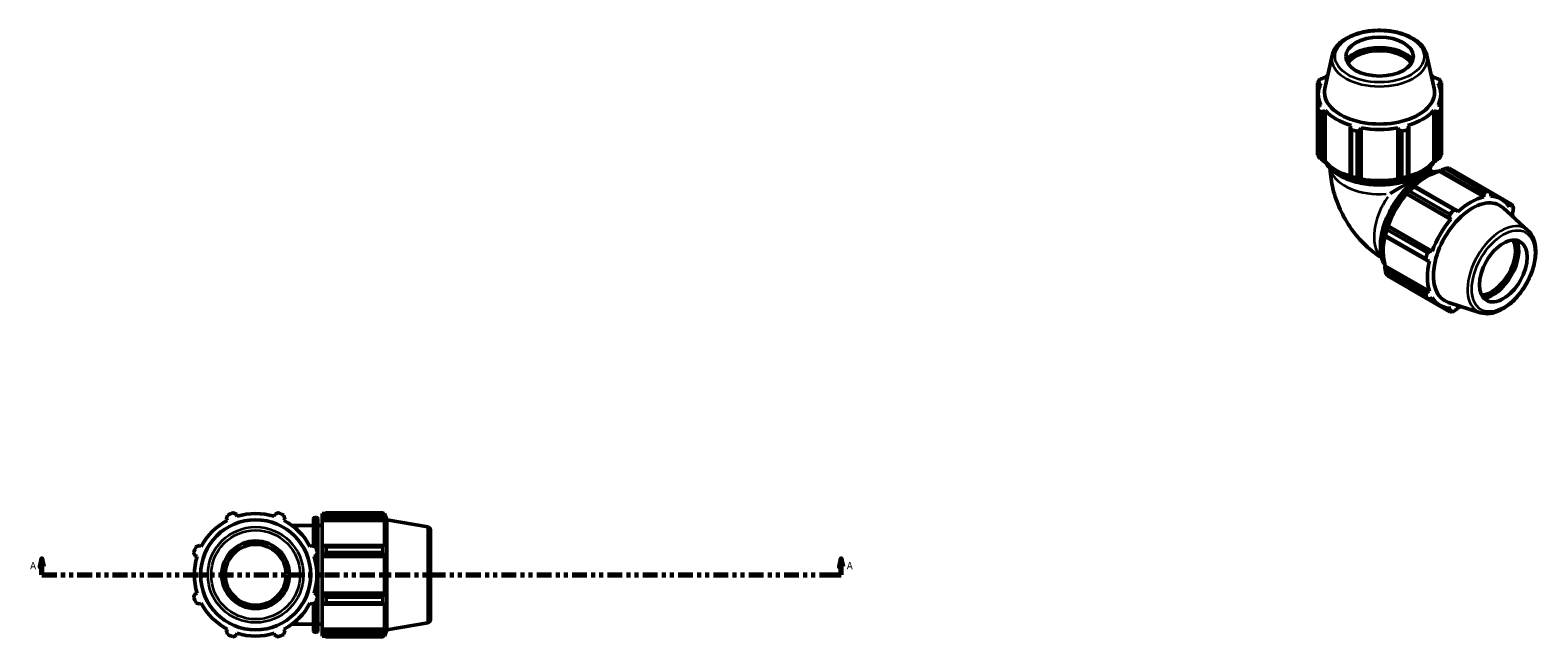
# Model space of a CAD drawing. Header units: inches. Extents: x 0.1 to 51.1, y -19.9 to 46.3.
# Tile 6 of 6: x 14.1 to 51.1, y 31.4 to 46.3. Entities that reach past the tile are written whole.
import ezdxf

# ---------------------------------------------------------------- set-up
doc = ezdxf.new("R2010")
doc.units = ezdxf.units.IN
doc.header["$MEASUREMENT"] = 0
doc.linetypes.add('DOUBLE_DASH_CHAIN', pattern=[1.2403, 0.6614, -0.0827, 0.1654, -0.0827, 0.1654, -0.0827])
for name, color, linetype, lineweight in [('Section Line (ANSI)', 7, 'DOUBLE_DASH_CHAIN', 70), ('Visible (ANSI)', 7, 'Continuous', 50), ('Visible Narrow (ANSI)', 7, 'Continuous', 35)]:
    doc.layers.add(name, color=color, linetype=linetype, lineweight=lineweight)
doc.styles.add('Label Text (ANSI)', font='tahoma.ttf')

# ---------------------------------------------------------------- blocks, each defined once
blk = doc.blocks.new('2dTransSection0')
at = {"layer": 'Section Line (ANSI)', "linetype": 'Continuous'}
for p, q in [((14.412, 33.322), (14.372, 33.125)), ((14.412, 33.125), (14.412, 33.322)), ((14.451, 33.125), (14.412, 33.322)), ((34.003, 33.322), (33.963, 33.125)), ((34.003, 33.125), (34.003, 33.322)), ((34.042, 33.125), (34.003, 33.322)), ((14.372, 33.125), (14.451, 33.125)), ((14.412, 32.929), (14.412, 33.125)), ((14.412, 32.929), (14.779, 32.929)), ((33.635, 32.929), (34.003, 32.929)), ((33.963, 33.125), (34.042, 33.125)), ((34.003, 32.929), (34.003, 33.125))]:
    blk.add_line(p, q, dxfattribs=at)
at = {"layer": 'Section Line (ANSI)', "linetype": 'DOUBLE_DASH_CHAIN', "ltscale": 0.553541}
blk.add_line((14.412, 32.929), (34.003, 32.929), dxfattribs=at)
at = {"layer": 'Section Line (ANSI)', "linetype": 'Continuous', "flags": 128}
for points in [[(14.451, 33.125), (14.412, 33.322), (14.372, 33.125), (14.451, 33.125)], [(34.042, 33.125), (34.003, 33.322), (33.963, 33.125), (34.042, 33.125)]]:
    blk.add_lwpolyline(points, dxfattribs=at)
at = {"layer": 'Section Line (ANSI)'}
for points in [[(14.451, 33.125), (14.412, 33.322), (14.372, 33.125), (14.451, 33.125)], [(34.042, 33.125), (34.003, 33.322), (33.963, 33.125), (34.042, 33.125)]]:
    blk.add_solid(points, dxfattribs=at)
at = {"layer": 'Section Line (ANSI)', "char_height": 0.18, "attachment_point": 7, "style": 'Label Text (ANSI)'}
for insert in [(14.122, 33.066), (34.139, 33.066)]:
    blk.add_mtext('A', dxfattribs=dict(at, insert=insert))

msp = doc.modelspace()

# ---------------------------------------------------------------- linework, layer by layer
at = {"layer": 'Visible (ANSI)'}
for p, q in [((46.033, 45.654), (45.857, 44.846)), ((48.359, 45.654), (48.535, 44.846)), ((45.864, 45.103), (45.821, 45.102)), ((48.571, 45.102), (48.528, 45.103)), ((45.676, 44.985), (45.676, 44.355)), ((45.717, 44.958), (45.763, 44.964)), ((45.717, 44.856), (45.717, 44.958)), ((48.628, 44.964), (48.675, 44.958)), ((48.675, 44.958), (48.675, 44.856)), ((48.715, 44.355), (48.715, 44.985)), ((45.676, 43.216), (45.676, 44.355)), ((45.694, 44.384), (45.694, 44.704)), ((45.763, 44.444), (45.717, 44.421)), ((48.675, 44.421), (48.628, 44.444)), ((48.698, 44.384), (48.698, 44.704)), ((48.715, 44.355), (48.715, 43.216)), ((45.735, 44.274), (45.735, 43.135)), ((45.821, 44.277), (45.864, 44.304)), ((45.821, 43.066), (45.821, 44.277)), ((45.864, 43.052), (45.864, 44.304)), ((48.528, 44.304), (48.571, 44.277)), ((48.528, 43.052), (48.528, 44.304)), ((48.571, 44.277), (48.571, 43.066)), ((48.657, 43.135), (48.657, 44.274)), ((46.502, 43.937), (46.48, 43.897)), ((46.48, 43.897), (46.48, 42.686)), ((46.508, 42.689), (46.508, 43.829)), ((46.649, 43.795), (46.649, 42.656)), ((46.73, 43.838), (46.744, 43.879)), ((46.73, 42.626), (46.73, 43.838)), ((46.744, 42.627), (46.744, 43.879)), ((47.648, 43.879), (47.662, 43.838)), ((47.648, 42.627), (47.648, 43.879)), ((47.662, 43.838), (47.662, 42.626)), ((47.743, 42.656), (47.743, 43.795)), ((47.884, 43.829), (47.884, 42.689)), ((47.912, 43.897), (47.889, 43.937)), ((47.912, 42.686), (47.912, 43.897)), ((45.849, 43.048), (45.821, 43.066)), ((45.864, 43.052), (45.849, 43.048)), ((48.542, 43.048), (48.528, 43.052)), ((48.571, 43.066), (48.542, 43.048)), ((49.789, 42.313), (48.804, 42.881)), ((48.903, 42.89), (49.889, 42.323)), ((46.48, 42.686), (46.495, 42.676)), ((46.739, 42.618), (46.73, 42.626)), ((46.744, 42.627), (46.739, 42.618)), ((47.652, 42.618), (47.648, 42.627)), ((47.662, 42.626), (47.652, 42.618)), ((47.897, 42.676), (47.912, 42.686)), ((48.668, 42.81), (48.671, 42.825)), ((48.668, 42.81), (49.751, 42.186)), ((48.671, 42.825), (48.701, 42.841)), ((48.701, 42.841), (49.749, 42.237)), ((47.853, 42.27), (47.865, 42.275)), ((47.858, 42.262), (47.853, 42.27)), ((47.858, 42.262), (48.941, 41.638)), ((47.865, 42.275), (48.913, 41.671)), ((48.916, 41.763), (47.931, 42.33)), ((48.042, 42.461), (48.026, 42.453)), ((48.03, 42.435), (49.016, 41.868)), ((49.09, 41.857), (48.042, 42.461)), ((49.749, 42.237), (49.751, 42.186)), ((50.436, 42.005), (49.891, 42.319)), ((49.906, 42.292), (50.181, 42.133)), ((49.922, 42.203), (49.925, 42.254)), ((49.112, 41.818), (49.09, 41.857)), ((50.835, 41.366), (50.224, 41.92)), ((50.304, 42.034), (50.392, 41.984)), ((50.392, 41.984), (50.374, 41.941)), ((50.445, 41.784), (50.465, 41.822)), ((47.399, 41.467), (47.396, 41.48)), ((47.396, 41.48), (47.407, 41.479)), ((48.447, 40.864), (47.399, 41.467)), ((47.407, 41.479), (48.49, 40.856)), ((48.913, 41.671), (48.941, 41.638)), ((47.325, 41.239), (47.326, 41.221)), ((47.326, 41.221), (48.374, 40.618)), ((48.328, 40.676), (47.343, 41.244)), ((47.384, 41.383), (48.369, 40.815)), ((48.49, 40.856), (48.447, 40.864)), ((47.325, 40.492), (47.336, 40.502)), ((47.326, 40.459), (47.325, 40.492)), ((48.374, 39.855), (47.326, 40.459)), ((47.336, 40.502), (48.419, 39.879)), ((47.343, 40.35), (48.328, 39.782)), ((48.374, 40.618), (48.419, 40.617)), ((48.369, 39.691), (47.384, 40.258)), ((47.931, 39.941), (48.916, 39.373)), ((48.419, 39.879), (48.374, 39.855)), ((48.401, 39.692), (48.682, 39.53)), ((48.447, 39.693), (48.49, 39.722)), ((49.674, 39.35), (48.887, 39.6)), ((48.913, 39.423), (48.823, 39.475)), ((48.941, 39.46), (48.913, 39.423)), ((49.09, 39.44), (49.112, 39.476)), ((19.197, 34.361), (19.183, 34.407)), ((20.115, 34.407), (20.101, 34.361)), ((21.279, 34.431), (21.279, 34.376)), ((21.279, 34.431), (21.348, 34.431)), ((21.311, 34.407), (21.279, 34.376)), ((21.279, 34.275), (21.279, 34.376)), ((21.376, 34.448), (21.376, 34.39)), ((21.376, 34.448), (22.77, 34.448)), ((22.77, 34.39), (21.376, 34.39)), ((22.77, 34.39), (22.77, 34.448)), ((22.78, 34.431), (22.811, 34.431)), ((22.811, 34.361), (22.793, 34.407)), ((22.811, 34.361), (22.811, 34.431)), ((22.866, 34.278), (22.811, 34.431)), ((18.933, 34.304), (18.955, 34.261)), ((20.342, 34.261), (20.365, 34.304)), ((20.669, 34.14), (20.537, 34.14)), ((20.669, 34.14), (21.065, 34.14)), ((21.065, 33.631), (21.065, 34.301)), ((21.098, 34.334), (21.139, 34.334)), ((21.172, 34.301), (21.172, 31.557)), ((21.172, 34.14), (21.279, 34.14)), ((21.279, 34.275), (21.311, 34.304)), ((21.279, 34.261), (21.279, 34.275)), ((21.279, 34.261), (21.279, 33.63)), ((21.279, 34.261), (22.811, 34.261)), ((21.311, 34.304), (22.793, 34.304)), ((22.793, 34.304), (22.811, 34.261)), ((22.811, 33.622), (22.811, 34.261)), ((22.866, 31.579), (22.866, 34.278)), ((23.87, 34.101), (22.866, 34.278)), ((23.939, 34.019), (23.939, 31.838)), ((18.317, 33.622), (18.274, 33.645)), ((21.024, 33.645), (20.981, 33.622)), ((21.311, 33.645), (21.279, 33.63)), ((21.279, 33.385), (21.279, 33.63)), ((22.793, 33.645), (21.311, 33.645)), ((22.811, 33.622), (22.793, 33.645)), ((18.17, 33.395), (18.216, 33.38)), ((21.081, 33.38), (21.127, 33.395)), ((21.279, 33.385), (21.311, 33.395)), ((21.279, 33.38), (21.279, 33.385)), ((21.279, 33.38), (21.279, 32.477)), ((21.279, 33.38), (22.811, 33.38)), ((21.311, 33.395), (22.793, 33.395)), ((21.376, 33.616), (21.376, 33.475)), ((21.376, 33.616), (22.77, 33.616)), ((22.77, 33.475), (21.376, 33.475)), ((22.77, 33.475), (22.77, 33.616)), ((22.793, 33.395), (22.811, 33.38)), ((22.811, 32.477), (22.811, 33.38)), ((18.216, 32.477), (18.17, 32.462)), ((18.274, 32.213), (18.317, 32.235)), ((20.981, 32.235), (21.024, 32.213)), ((21.065, 31.557), (21.065, 32.226)), ((21.127, 32.462), (21.081, 32.477)), ((21.279, 32.472), (21.279, 32.477)), ((21.279, 32.477), (22.811, 32.477)), ((21.279, 32.228), (21.279, 32.472)), ((21.311, 32.462), (21.279, 32.472)), ((21.279, 32.228), (21.279, 31.596)), ((21.279, 32.228), (21.311, 32.213)), ((22.793, 32.462), (21.311, 32.462)), ((21.311, 32.213), (22.793, 32.213)), ((21.376, 32.382), (21.376, 32.241)), ((21.376, 32.382), (22.77, 32.382)), ((22.77, 32.241), (21.376, 32.241)), ((22.77, 32.241), (22.77, 32.382)), ((22.811, 32.477), (22.793, 32.462)), ((22.793, 32.213), (22.811, 32.235)), ((22.811, 31.596), (22.811, 32.235)), ((18.955, 31.596), (18.933, 31.553)), ((19.183, 31.45), (19.197, 31.496)), ((20.101, 31.496), (20.115, 31.45)), ((20.365, 31.553), (20.342, 31.596)), ((20.537, 31.717), (20.669, 31.717)), ((20.669, 31.717), (21.065, 31.717)), ((21.098, 31.524), (21.139, 31.524)), ((21.172, 31.717), (21.279, 31.717)), ((21.279, 31.582), (21.279, 31.596)), ((21.279, 31.596), (22.811, 31.596)), ((21.279, 31.481), (21.279, 31.582)), ((21.311, 31.553), (21.279, 31.582)), ((21.279, 31.481), (21.279, 31.427)), ((21.279, 31.481), (21.311, 31.45)), ((21.279, 31.427), (21.348, 31.427)), ((22.793, 31.553), (21.311, 31.553)), ((21.376, 31.467), (21.376, 31.409)), ((21.376, 31.467), (22.77, 31.467)), ((22.77, 31.409), (22.77, 31.467)), ((22.78, 31.427), (22.811, 31.427)), ((22.811, 31.596), (22.793, 31.553)), ((22.793, 31.45), (22.811, 31.496)), ((22.866, 31.579), (22.811, 31.427)), ((22.811, 31.427), (22.811, 31.496)), ((23.87, 31.756), (22.866, 31.579)), ((22.77, 31.409), (21.376, 31.409))]:
    msp.add_line(p, q, dxfattribs=at)
for radius in [1.349, 0.829, 0.746]:
    msp.add_circle((19.649, 32.929), radius, dxfattribs=at)
for centre, radius, start, end in [((19.649, 32.929), 1.615, 109.792, 115.208), ((19.649, 32.929), 1.502, 72.5, 107.5), ((19.649, 32.929), 1.615, 64.792, 70.208), ((19.649, 32.929), 1.502, 117.5, 152.5), ((19.649, 32.929), 1.502, 27.5, 62.5), ((21.098, 34.301), 0.0331, 90, 180), ((21.139, 34.301), 0.0331, 0, 90), ((23.856, 34.019), 0.0829, 0, 80), ((19.649, 32.929), 1.615, 154.792, 160.208), ((19.649, 32.929), 1.502, 162.5, 197.5), ((19.649, 32.929), 1.502, 342.5, 17.5), ((19.649, 32.929), 1.615, 19.792, 25.208), ((19.649, 32.929), 1.615, 199.792, 205.208), ((19.649, 32.929), 1.502, 207.5, 242.5), ((19.649, 32.929), 1.502, 297.5, 332.5), ((19.649, 32.929), 1.615, 334.792, 340.208), ((23.856, 31.838), 0.0829, 280, 0), ((19.649, 32.929), 1.615, 244.792, 250.208), ((19.649, 32.929), 1.502, 252.5, 287.5), ((19.649, 32.929), 1.615, 289.792, 295.208), ((21.098, 31.557), 0.0331, 180, 270), ((21.139, 31.557), 0.0331, 270, 0)]:
    msp.add_arc(centre, radius, start, end, dxfattribs=at)
for centre, major_axis, ratio in [((47.196, 45.626), (-0.829, 0), 0.575862), ((50.229, 40.372), (0.414, 0.718), 0.578093)]:
    msp.add_ellipse(centre, major_axis=major_axis, ratio=ratio, dxfattribs=at)
for centre, major_axis, ratio, start_param, end_param in [((47.196, 45.334), (-0.892, 0), 0.575862, 3.557891, 5.866887), ((47.196, 45.334), (-0.878, 0), 0.575862, 3.535802, 5.888976), ((47.196, 45.293), (-0.829, 0), 0.575862, 3.497886, 5.926892), ((47.196, 44.704), (-1.502, 0), 0.575862, 5.719052, 5.80322), ((47.196, 44.704), (-1.502, 0), 0.575862, 3.621558, 3.705726), ((47.196, 44.704), (-1.502, 0), 0.575862, 5.977753, 6.588618), ((47.196, 44.67), (-1.615, 0), 0.575862, 5.843222, 5.93775), ((47.196, 44.749), (-1.349, 0), 0.575862, 6.158663, 9.5493), ((47.196, 44.704), (1.502, 0), 0.575862, 5.977753, 6.588618), ((47.196, 44.67), (1.615, 0), 0.575862, 0.345435, 0.439963), ((47.196, 44.67), (-1.615, 0), 0.575862, 0.345435, 0.439963), ((47.196, 44.67), (1.615, 0), 0.575862, 5.843222, 5.93775), ((47.196, 44.704), (1.502, 0), 0.575862, 3.621558, 4.232423), ((47.196, 44.704), (1.502, 0), 0.575862, 5.192355, 5.80322), ((47.196, 44.67), (1.615, 0), 0.575862, 4.272426, 4.366954), ((47.196, 44.704), (1.502, 0), 0.575862, 4.406956, 5.017822), ((47.196, 44.67), (1.615, 0), 0.575862, 5.057824, 5.152352), ((47.196, 43.531), (-1.615, 0), 0.575862, 0.345435, 0.439963), ((47.196, 43.452), (-1.502, 0), 0.575862, 0.479966, 1.073963), ((47.196, 43.452), (-1.502, 0), 0.575862, 2.067629, 2.661627), ((47.196, 43.531), (1.615, 0), 0.575862, 5.843222, 5.93775), ((48.417, 41.416), (0.806, 1.4), 0.578093, 0.343502, 0.438029), ((47.196, 43.452), (1.518, 0), 0.575862, 4.232423, 4.406956), ((47.196, 43.531), (-1.615, 0), 0.575862, 1.130833, 1.225361), ((47.196, 43.452), (-1.502, 0), 0.575862, 1.265364, 1.876229), ((47.196, 42.119), (1.211, 0.7), 0.001672, 0.21481, 1.354053), ((47.196, 43.452), (1.518, 0), 0.575862, 5.017822, 5.192355), ((47.196, 43.531), (-1.615, 0), 0.575862, 1.916232, 2.010759), ((48.349, 41.455), (0.75, 1.302), 0.578093, 0.478032, 1.071949), ((48.349, 41.455), (0.75, 1.302), 0.578093, 1.26343, 1.874295), ((48.349, 41.455), (-0.758, -1.316), 0.578093, 4.23049, 4.405023), ((48.417, 41.416), (0.806, 1.4), 0.578093, 1.1289, 1.223427), ((49.432, 40.831), (-0.75, -1.302), 0.578093, 3.619624, 4.23049), ((49.403, 40.848), (0.806, 1.4), 0.578093, 0.343502, 0.438029), ((49.432, 40.831), (0.75, 1.302), 0.578093, 5.975819, 6.586684), ((49.471, 40.809), (0.673, 1.169), 0.578093, 6.157935, 9.550028), ((49.403, 40.848), (-0.806, -1.4), 0.578093, 4.270492, 4.36502), ((49.403, 40.848), (0.806, 1.4), 0.578093, 5.841289, 5.935816), ((49.432, 40.831), (0.75, 1.302), 0.578093, 5.718324, 5.801286), ((48.349, 41.455), (-0.758, -1.316), 0.578093, 5.015888, 5.190421), ((49.432, 40.831), (-0.75, -1.302), 0.578093, 4.405023, 5.015888), ((48.349, 41.455), (0.75, 1.302), 0.578093, 2.065615, 2.659693), ((48.417, 41.416), (0.806, 1.4), 0.578093, 1.914298, 2.008825), ((49.941, 40.538), (0.414, 0.718), 0.578093, 3.495736, 5.929042), ((49.977, 40.518), (0.438, 0.761), 0.578093, 3.534593, 5.890185), ((49.977, 40.518), (0.445, 0.773), 0.578093, 3.556855, 5.867923), ((49.403, 40.848), (-0.806, -1.4), 0.578093, 5.055891, 5.150418), ((48.417, 41.416), (-0.806, -1.4), 0.578093, 5.841289, 5.935816), ((49.432, 40.831), (-0.75, -1.302), 0.578093, 5.190421, 5.801286), ((49.403, 40.848), (-0.806, -1.4), 0.578093, 5.841289, 5.935816), ((49.432, 40.831), (-0.75, -1.302), 0.578093, 5.975819, 6.586684), ((49.403, 40.848), (-0.806, -1.4), 0.578093, 0.343502, 0.438029), ((49.432, 40.831), (0.75, 1.302), 0.578093, 3.619624, 3.706454)]:
    msp.add_ellipse(centre, major_axis=major_axis, ratio=ratio, start_param=start_param, end_param=end_param, dxfattribs=at)
for points, knots in [([(48.359, 45.654), (48.343, 45.726), (48.31, 45.796), (48.209, 45.929), (48.139, 45.991), (47.969, 46.102), (47.868, 46.148), (47.646, 46.22), (47.525, 46.245), (47.278, 46.272), (47.152, 46.273), (46.904, 46.252), (46.784, 46.229), (46.559, 46.162), (46.455, 46.117), (46.274, 46.009), (46.198, 45.945), (46.087, 45.806), (46.049, 45.731), (46.033, 45.654)], [0.90992, 0.90992, 0.90992, 0.90992, 1.196211, 1.196211, 1.511914, 1.511914, 1.843334, 1.843334, 2.174559, 2.174559, 2.504006, 2.504006, 2.833356, 2.833356, 3.164347, 3.164347, 3.496153, 3.496153, 3.802469, 3.802469, 3.802469, 3.802469]), ([(45.858, 43.051), (45.858, 43.05), (45.858, 43.05), (45.904, 42.966), (45.973, 42.888), (46.148, 42.746), (46.256, 42.684), (46.501, 42.582), (46.637, 42.542), (46.924, 42.491), (47.074, 42.479), (47.374, 42.482), (47.523, 42.498), (47.806, 42.556), (47.939, 42.598), (48.177, 42.706), (48.281, 42.771), (48.437, 42.908), (48.494, 42.977), (48.534, 43.051)], [4.231555, 4.231555, 4.231555, 4.231555, 4.232636, 4.232636, 4.547753, 4.547753, 4.871006, 4.871006, 5.19491, 5.19491, 5.51813, 5.51813, 5.841086, 5.841086, 6.164379, 6.164379, 6.48835, 6.48835, 6.764019, 6.764019, 6.764019, 6.764019]), ([(47.251, 40.691), (47.106, 40.781), (46.977, 40.884), (46.726, 41.122), (46.608, 41.261), (46.4, 41.556), (46.309, 41.712), (46.158, 42.04), (46.097, 42.211), (46.016, 42.548), (45.991, 42.712), (45.986, 42.883)], [1.608999, 1.608999, 1.608999, 1.608999, 1.884956, 1.884956, 2.199115, 2.199115, 2.513274, 2.513274, 2.827433, 2.827433, 3.104574, 3.104574, 3.104574, 3.104574]), ([(48.49, 42.796), (48.484, 42.803), (48.479, 42.811), (48.467, 42.829), (48.46, 42.84), (48.447, 42.862), (48.442, 42.874), (48.433, 42.892), (48.43, 42.898), (48.427, 42.905)], [2.1566615, 2.1566615, 2.1566615, 2.1566615, 2.250961, 2.250961, 2.3708249, 2.3708249, 2.4908482, 2.4908482, 2.5670716, 2.5670716, 2.5670716, 2.5670716]), ([(48.669, 42.815), (48.668, 42.815), (48.668, 42.815), (48.571, 42.817), (48.469, 42.797), (48.259, 42.716), (48.15, 42.653), (47.94, 42.492), (47.837, 42.394), (47.649, 42.171), (47.564, 42.047), (47.417, 41.786), (47.356, 41.649), (47.266, 41.375), (47.236, 41.238), (47.211, 40.978), (47.216, 40.855), (47.257, 40.652), (47.288, 40.569), (47.331, 40.498)], [5.803293, 5.803293, 5.803293, 5.803293, 5.805524, 5.805524, 6.120648, 6.120648, 6.443849, 6.443849, 6.767732, 6.767732, 7.090948, 7.090948, 7.413905, 7.413905, 7.737192, 7.737192, 8.06114, 8.06114, 8.333656, 8.333656, 8.333656, 8.333656]), ([(49.674, 39.35), (49.745, 39.327), (49.822, 39.321), (49.988, 39.342), (50.077, 39.372), (50.258, 39.464), (50.349, 39.529), (50.523, 39.685), (50.604, 39.777), (50.75, 39.978), (50.814, 40.087), (50.919, 40.312), (50.96, 40.428), (51.014, 40.657), (51.027, 40.769), (51.022, 40.98), (51.004, 41.078), (50.939, 41.243), (50.893, 41.312), (50.835, 41.366)], [2.483378, 2.483378, 2.483378, 2.483378, 2.770032, 2.770032, 3.085741, 3.085741, 3.417044, 3.417044, 3.748222, 3.748222, 4.07766, 4.07766, 4.407007, 4.407007, 4.737971, 4.737971, 5.069648, 5.069648, 5.374471, 5.374471, 5.374471, 5.374471])]:
    msp.add_open_spline(points, degree=3, knots=knots, dxfattribs=at)
for points, weights in [([(45.735, 45.066), (45.779, 45.085), (45.821, 45.102)], [1, 1.00196220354, 1.00310872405]), ([(48.571, 45.102), (48.613, 45.085), (48.657, 45.066)], [1.00310872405, 1.00196220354, 1]), ([(45.717, 44.958), (45.697, 44.971), (45.676, 44.985)], [1.00310872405, 1.00196220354, 1]), ([(48.715, 44.985), (48.695, 44.971), (48.675, 44.958)], [1, 1.00196220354, 1.00310872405]), ([(45.676, 44.355), (45.697, 44.389), (45.717, 44.421)], [1, 1.00196220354, 1.00310872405]), ([(48.675, 44.421), (48.695, 44.389), (48.715, 44.355)], [1.00310872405, 1.00196220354, 1]), ([(45.821, 44.277), (45.779, 44.276), (45.735, 44.274)], [1.00310872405, 1.00196220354, 1]), ([(48.657, 44.274), (48.613, 44.276), (48.571, 44.277)], [1, 1.00196220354, 1.00310872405]), ([(46.508, 43.829), (46.494, 43.864), (46.48, 43.897)], [1, 1.00196220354, 1.00310872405]), ([(46.73, 43.838), (46.69, 43.817), (46.649, 43.795)], [1.00310872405, 1.00196220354, 1]), ([(47.743, 43.795), (47.702, 43.817), (47.662, 43.838)], [1, 1.00196220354, 1.00310872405]), ([(47.912, 43.897), (47.898, 43.864), (47.884, 43.829)], [1.00310872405, 1.00196220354, 1]), ([(45.821, 43.066), (45.779, 43.099), (45.735, 43.135)], [1.00600826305, 1.011488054, 1.01616749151]), ([(48.657, 43.135), (48.613, 43.099), (48.571, 43.066)], [1.01616749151, 1.011488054, 1.00600826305]), ([(48.701, 42.841), (48.751, 42.86), (48.804, 42.881)], [1.00600826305, 1.011488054, 1.01616749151]), ([(46.508, 42.689), (46.494, 42.687), (46.48, 42.686)], [1.01616749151, 1.011488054, 1.00600826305]), ([(46.73, 42.626), (46.69, 42.64), (46.649, 42.656)], [1.00600826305, 1.011488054, 1.01616749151]), ([(47.743, 42.656), (47.702, 42.64), (47.662, 42.626)], [1.01616749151, 1.011488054, 1.00600826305]), ([(47.912, 42.686), (47.898, 42.687), (47.884, 42.689)], [1.00600826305, 1.011488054, 1.01616749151]), ([(47.865, 42.275), (47.897, 42.302), (47.931, 42.33)], [1.00600826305, 1.011488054, 1.01616749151]), ([(48.03, 42.435), (48.036, 42.449), (48.042, 42.461)], [1.01616749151, 1.011488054, 1.00600826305]), ([(49.749, 42.237), (49.769, 42.274), (49.789, 42.313)], [1.00310872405, 1.00196220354, 1]), ([(49.889, 42.323), (49.908, 42.288), (49.925, 42.254)], [1, 1.00196220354, 1.00310872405]), ([(48.913, 41.671), (48.915, 41.716), (48.916, 41.763)], [1.00310872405, 1.00196220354, 1]), ([(49.016, 41.868), (49.054, 41.862), (49.09, 41.857)], [1, 1.00196220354, 1.00310872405]), ([(50.392, 41.984), (50.413, 41.994), (50.436, 42.005)], [1.00310872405, 1.00196220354, 1]), ([(50.477, 41.914), (50.471, 41.867), (50.465, 41.822)], [1, 1.00196220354, 1.00310872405]), ([(47.384, 41.383), (47.391, 41.426), (47.399, 41.467)], [1.01616749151, 1.011488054, 1.00600826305]), ([(47.326, 41.221), (47.334, 41.232), (47.343, 41.244)], [1.00600826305, 1.011488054, 1.01616749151]), ([(48.374, 40.618), (48.352, 40.646), (48.328, 40.676)], [1.00310872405, 1.00196220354, 1]), ([(48.369, 40.815), (48.409, 40.84), (48.447, 40.864)], [1, 1.00196220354, 1.00310872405]), ([(47.343, 40.35), (47.334, 40.406), (47.326, 40.459)], [1.01616749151, 1.011488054, 1.00600826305]), ([(47.931, 39.941), (47.929, 39.943), (47.927, 39.945)], [1.01616749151, 1.01593030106, 1.01569105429]), ([(48.328, 39.782), (48.352, 39.819), (48.374, 39.855)], [1, 1.00196220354, 1.00310872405]), ([(48.447, 39.693), (48.409, 39.692), (48.369, 39.691)], [1.00310872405, 1.00196220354, 1]), ([(48.916, 39.373), (48.915, 39.398), (48.913, 39.423)], [1, 1.00196220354, 1.00310872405]), ([(49.09, 39.44), (49.054, 39.412), (49.016, 39.383)], [1.00310872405, 1.00196220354, 1]), ([(18.933, 34.304), (18.947, 34.346), (18.961, 34.39)], [1.00310872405, 1.00196220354, 1]), ([(19.102, 34.448), (19.143, 34.427), (19.183, 34.407)], [1, 1.00196220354, 1.00310872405]), ([(20.115, 34.407), (20.155, 34.427), (20.196, 34.448)], [1.00310872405, 1.00196220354, 1]), ([(20.337, 34.39), (20.351, 34.346), (20.365, 34.304)], [1, 1.00196220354, 1.00310872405]), ([(21.376, 34.448), (21.342, 34.427), (21.311, 34.407)], [1.01616749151, 1.011488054, 1.00600826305]), ([(21.311, 34.304), (21.342, 34.346), (21.376, 34.39)], [1.00600826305, 1.011488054, 1.01616749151]), ([(22.77, 34.448), (22.782, 34.427), (22.793, 34.407)], [1, 1.00196220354, 1.00310872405]), ([(22.793, 34.304), (22.782, 34.346), (22.77, 34.39)], [1.00310872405, 1.00196220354, 1]), ([(18.188, 33.616), (18.232, 33.631), (18.274, 33.645)], [1, 1.00196220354, 1.00310872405]), ([(21.024, 33.645), (21.066, 33.631), (21.11, 33.616)], [1.00310872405, 1.00196220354, 1]), ([(21.376, 33.616), (21.342, 33.631), (21.311, 33.645)], [1.01616749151, 1.011488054, 1.00600826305]), ([(22.77, 33.616), (22.782, 33.631), (22.793, 33.645)], [1, 1.00196220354, 1.00310872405]), ([(18.17, 33.395), (18.15, 33.434), (18.129, 33.475)], [1.00310872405, 1.00196220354, 1]), ([(21.168, 33.475), (21.148, 33.434), (21.127, 33.395)], [1, 1.00196220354, 1.00310872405]), ([(21.311, 33.395), (21.342, 33.434), (21.376, 33.475)], [1.00600826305, 1.011488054, 1.01616749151]), ([(22.793, 33.395), (22.782, 33.434), (22.77, 33.475)], [1.00310872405, 1.00196220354, 1]), ([(18.129, 32.382), (18.15, 32.423), (18.17, 32.462)], [1, 1.00196220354, 1.00310872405]), ([(18.274, 32.213), (18.232, 32.226), (18.188, 32.241)], [1.00310872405, 1.00196220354, 1]), ([(21.11, 32.241), (21.066, 32.226), (21.024, 32.213)], [1, 1.00196220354, 1.00310872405]), ([(21.127, 32.462), (21.148, 32.423), (21.168, 32.382)], [1.00310872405, 1.00196220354, 1]), ([(21.376, 32.382), (21.342, 32.423), (21.311, 32.462)], [1.01616749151, 1.011488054, 1.00600826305]), ([(21.311, 32.213), (21.342, 32.226), (21.376, 32.241)], [1.00600826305, 1.011488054, 1.01616749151]), ([(22.77, 32.382), (22.782, 32.423), (22.793, 32.462)], [1, 1.00196220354, 1.00310872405]), ([(22.793, 32.213), (22.782, 32.226), (22.77, 32.241)], [1.00310872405, 1.00196220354, 1]), ([(18.961, 31.467), (18.947, 31.511), (18.933, 31.553)], [1, 1.00196220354, 1.00310872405]), ([(19.183, 31.45), (19.143, 31.43), (19.102, 31.409)], [1.00310872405, 1.00196220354, 1]), ([(20.196, 31.409), (20.155, 31.43), (20.115, 31.45)], [1, 1.00196220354, 1.00310872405]), ([(20.365, 31.553), (20.351, 31.511), (20.337, 31.467)], [1.00310872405, 1.00196220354, 1]), ([(21.376, 31.467), (21.342, 31.511), (21.311, 31.553)], [1.01616749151, 1.011488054, 1.00600826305]), ([(21.311, 31.45), (21.342, 31.43), (21.376, 31.409)], [1.00600826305, 1.011488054, 1.01616749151]), ([(22.77, 31.467), (22.782, 31.511), (22.793, 31.553)], [1, 1.00196220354, 1.00310872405]), ([(22.793, 31.45), (22.782, 31.43), (22.77, 31.409)], [1.00310872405, 1.00196220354, 1])]:
    msp.add_rational_spline(points, weights, degree=2, dxfattribs=at)
at = {"layer": 'Visible Narrow (ANSI)'}
for p, q in [((20.669, 34.042), (20.669, 34.14)), ((21.098, 34.332), (21.098, 33.684)), ((21.139, 33.621), (21.139, 34.332)), ((23.87, 31.771), (23.87, 34.087)), ((21.098, 33.382), (21.098, 33.328)), ((21.139, 33.134), (21.139, 33.402)), ((21.098, 32.53), (21.098, 32.475)), ((21.139, 32.455), (21.139, 32.723)), ((21.098, 32.173), (21.098, 31.526)), ((21.139, 31.526), (21.139, 32.236)), ((20.669, 31.718), (20.669, 31.816))]:
    msp.add_line(p, q, dxfattribs=at)
for radius in [1.172, 1.091]:
    msp.add_circle((19.649, 32.929), radius, dxfattribs=at)
for centre, major_axis, ratio in [((47.196, 45.626), (-1.091, 0), 0.575862), ((50.229, 40.372), (-0.544, -0.945), 0.578093)]:
    msp.add_ellipse(centre, major_axis=major_axis, ratio=ratio, dxfattribs=at)
for centre, major_axis, ratio, start_param, end_param in [((47.196, 45.57), (-1.172, 0), 0.575862, 0.04501, 3.096583), ((47.196, 43.303), (1.405, 0), 0.575862, 3.583707, 5.841071), ((47.196, 43.337), (1.405, 0), 0.575862, 3.700685, 5.724093), ((47.196, 42.953), (1.211, 0), 0.575862, 6.072806, 6.169952), ((47.196, 42.953), (-1.211, 0), 0.575862, 0.191773, 1.702636), ((47.196, 43.364), (-1.372, 0), 0.575862, 0.996947, 1.020496), ((47.196, 43.364), (-1.372, 0), 0.575862, 1.265865, 1.875728), ((48.22, 41.529), (-0.701, -1.218), 0.578093, 3.582465, 5.838115), ((48.249, 41.512), (-0.701, -1.218), 0.578093, 3.704015, 5.720763), ((47.196, 43.364), (-1.372, 0), 0.575862, 2.121096, 2.144646), ((47.917, 41.703), (0.604, 1.05), 0.578093, 0.116394, 0.208714), ((47.917, 41.703), (-0.604, -1.05), 0.578093, 4.578541, 6.088058), ((48.273, 41.499), (0.685, 1.189), 0.578093, 1.263901, 1.873417), ((48.273, 41.499), (0.685, 1.189), 0.578093, 1.006554, 1.018849), ((50.181, 40.4), (0.585, 1.016), 0.578093, 0.044355, 3.097238), ((48.273, 41.499), (0.685, 1.189), 0.578093, 2.118426, 2.134811)]:
    msp.add_ellipse(centre, major_axis=major_axis, ratio=ratio, start_param=start_param, end_param=end_param, dxfattribs=at)

# ---------------------------------------------------------------- block references
at = {"layer": 'Section Line (ANSI)'}
msp.add_blockref('2dTransSection0', (0, 0), dxfattribs=at)

doc.saveas('drawing.dxf')
